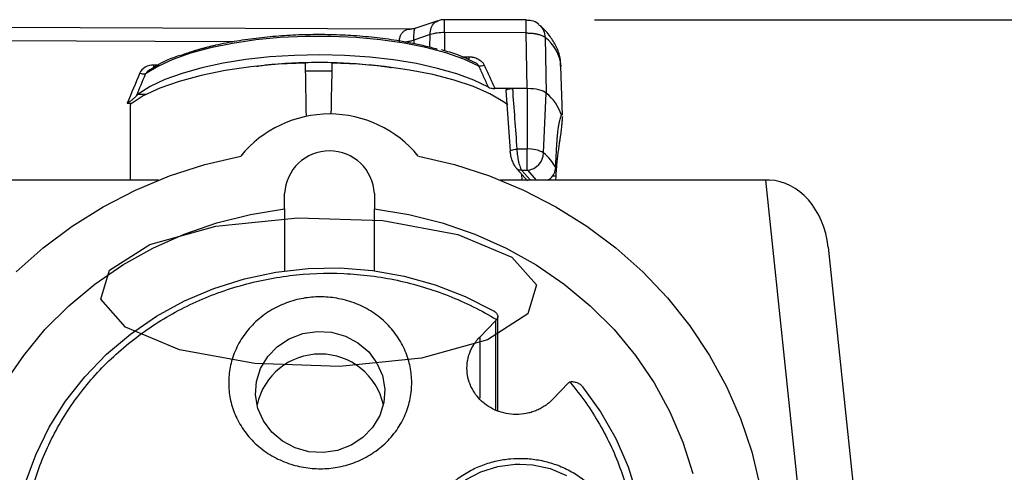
# Model space of a CAD drawing. Header units: inches. Extents: x 1.5 to 64.5, y 1.5 to 49.5.
# Tile 6 of 27: x 14.6 to 18.9, y 14.1 to 16.1. Entities that reach past the tile are written whole.
import ezdxf

# ---------------------------------------------------------------- set-up
doc = ezdxf.new("R2010")
doc.units = ezdxf.units.IN
doc.header["$LTSCALE"] = 6
doc.header["$MEASUREMENT"] = 0
doc.layers.add('DIMENSIONS', color=140, linetype='Continuous', lineweight=25)
doc.styles.add('SLDTEXTSTYLE0', font='TXT', dxfattribs={"width": 0.7})
doc.dimstyles.new('SLDDIMSTYLE0', dxfattribs={"dimtxt": 0.509766, "dimasz": 0.78, "dimexe": 0, "dimexo": 0.0625, "dimgap": 0.127441, "dimtad": 0, "dimtih": 1, "dimtoh": 1, "dimrnd": 1e-09, "dimzin": 12, "dimdsep": 46, "dimtxsty": 'SLDTEXTSTYLE0', "dimsah": 1, "dimcen": 0.09, "dimadec": 0, "dimazin": 3, "dimtfac": 1, "dimtofl": 0, "dimtmove": 0, "dimatfit": 3, "dimfxl": 0, "dimfrac": 2, "dimtolj": 1, "dimtzin": 12, "dimarcsym": 0})

# ---------------------------------------------------------------- blocks, each defined once
blk = doc.blocks.new('_D_10')
at = {"layer": 'DIMENSIONS'}
for p, q in [((17.1502, 16.1024), (23.1181, 16.1024)), ((22.3681, 16.1024), (22.3681, 12.2869)), ((21.3986, 11.3626), (21.2275, 11.3626)), ((21.2275, 11.3626), (21.2275, 10.5524)), ((23.3375, 11.3626), (23.5087, 11.3626)), ((23.5087, 11.3626), (23.5087, 10.5524)), ((21.2275, 10.5524), (21.3986, 10.5524)), ((23.5087, 10.5524), (23.3375, 10.5524)), ((22.3681, 6.6748), (22.3681, 10.4383)), ((18.6239, 6.6748), (23.1181, 6.6748))]:
    blk.add_line(p, q, dxfattribs=at)
for points in [[(22.3681, 16.1024), (22.2481, 15.3224), (22.4881, 15.3224)], [(22.3681, 6.6748), (22.4881, 7.4548), (22.2481, 7.4548)]]:
    blk.add_solid(points, dxfattribs=at)
at = {"layer": 'DIMENSIONS', "char_height": 0.5, "attachment_point": 1, "style": 'SLDTEXTSTYLE0'}
for s, insert in [('9.43', (21.6107, 12.1212)), ('239.5', (21.3986, 11.1969))]:
    blk.add_mtext(s, dxfattribs=dict(at, insert=insert))

msp = doc.modelspace()

# ---------------------------------------------------------------- linework, layer by layer
for p, q in [((16.3422, 16.0624), (13.7413, 16.0729)), ((16.4631, 16.0992), (16.3625, 16.0656)), ((16.8502, 16.1024), (16.4919, 16.1038)), ((16.4287, 16.0381), (16.3577, 16.0143)), ((16.4281, 15.9831), (16.4287, 16.0381)), ((16.4926, 16.0468), (16.4917, 15.9674)), ((16.8509, 16.0454), (16.4926, 16.0468)), ((16.8556, 15.8012), (16.8509, 16.0454)), ((13.742, 16.0159), (15.5687, 16.0085)), ((16.3577, 16.0143), (16.3575, 15.9997)), ((16.9339, 16.0255), (16.9385, 15.7815)), ((16.5671, 15.9412), (16.5986, 15.9411)), ((15.2383, 15.9045), (15.2166, 15.9046)), ((16.6234, 15.916), (16.6175, 15.9186)), ((17.0093, 15.6838), (17.0033, 15.8997)), ((15.1477, 15.7766), (15.185, 15.7764)), ((16.7903, 15.8014), (16.7125, 15.8017)), ((16.7608, 15.7938), (16.7802, 15.527)), ((16.8556, 15.8012), (16.7903, 15.8014)), ((16.8556, 15.8012), (16.8555, 15.5355)), ((16.9272, 15.5185), (16.9385, 15.7815)), ((15.1005, 15.7376), (15.1199, 15.7375)), ((15.1124, 15.732), (15.1124, 15.3991)), ((16.9812, 15.4723), (16.9852, 15.5568)), ((16.8555, 15.5355), (16.8096, 15.5357)), ((16.9804, 15.4542), (16.9812, 15.4723)), ((16.8113, 15.4479), (16.8561, 15.3965)), ((16.8307, 15.4426), (16.8546, 15.4425)), ((16.869, 15.3991), (16.8307, 15.4426)), ((16.8334, 15.3991), (16.8315, 15.4248)), ((16.8573, 15.4419), (16.8937, 15.3991)), ((15.238, 15.3991), (13.9783, 15.3991)), ((17.9022, 15.3991), (16.7374, 15.3991)), ((16.9804, 15.4166), (16.9647, 15.4167)), ((16.9804, 15.4166), (16.9796, 15.3991)), ((18.0999, 13.5178), (17.9022, 15.3991)), ((15.7907, 15.2725), (15.7907, 15.34)), ((16.1847, 15.34), (16.1847, 15.2725)), ((15.7907, 15.2725), (15.7907, 15.001)), ((16.1847, 15.001), (16.1847, 15.2725)), ((18.1755, 15.1048), (18.3532, 13.4138)), ((16.6468, 14.71), (16.7159, 14.7816)), ((16.7159, 14.7816), (16.7159, 14.3921)), ((16.7262, 14.3863), (16.7262, 14.7997)), ((16.6468, 14.71), (16.6468, 14.4416)), ((17.0367, 14.5083), (16.9676, 14.4367)), ((16.8026, 14.1517), (16.8229, 14.1522))]:
    msp.add_line(p, q)
at = {"flags": 128}
for points in [[(16.6434, 15.9002), (16.5767, 15.9307), (16.4986, 15.9579), (16.4107, 15.9813), (16.3145, 16.0006), (16.2117, 16.0153), (16.1041, 16.0252), (15.9936, 16.0302), (15.8821, 16.0301), (15.7717, 16.0249), (15.6642, 16.0148), (15.5617, 15.9999), (15.4658, 15.9804), (15.3783, 15.9568), (15.3007, 15.9294), (15.2344, 15.8988), (15.1806, 15.8654)], [(16.6849, 15.8069), (16.621, 15.8378), (16.5462, 15.8656), (16.4617, 15.8901), (16.3688, 15.9107), (16.2691, 15.9271), (16.1642, 15.939), (16.0556, 15.9464), (15.9452, 15.949), (15.8348, 15.9468), (15.726, 15.9399), (15.6206, 15.9283), (15.5204, 15.9123), (15.4268, 15.8921), (15.3415, 15.868), (15.2658, 15.8404), (15.2008, 15.8098), (15.1477, 15.7766)], [(15.8822, 15.9134), (15.7607, 15.9079), (15.6424, 15.8969), (15.5295, 15.8805), (15.4241, 15.8591), (15.328, 15.833), (15.2431, 15.8028), (15.1708, 15.7689), (15.1124, 15.732)], [(16.7701, 15.7305), (16.7517, 15.7436), (16.6916, 15.7783), (16.6189, 15.8101), (16.5349, 15.8384), (16.4408, 15.8627), (16.3383, 15.8826), (16.2292, 15.8979), (16.1152, 15.9082), (15.9982, 15.9134)], [(15.9976, 15.878), (15.9757, 15.8784), (15.8829, 15.878)], [(14.6127, 14.9963), (14.7311, 15.1015), (14.8586, 15.1969), (14.9943, 15.2817), (15.1371, 15.3555), (15.286, 15.4175), (15.4401, 15.4675), (15.5981, 15.5049)], [(16.3774, 15.5049), (16.5354, 15.4675), (16.6894, 15.4175), (16.8384, 15.3555), (16.9812, 15.2817), (17.1168, 15.1969), (17.2443, 15.1015), (17.3627, 14.9963), (17.4712, 14.8821), (17.569, 14.7595), (17.6553, 14.6297), (17.7296, 14.4934), (17.7913, 14.3517), (17.8399, 14.2055), (17.8752, 14.056)], [(14.5639, 14.5087), (14.6459, 14.6296), (14.7394, 14.7428), (14.8438, 14.8474), (14.958, 14.9424), (15.0811, 15.027), (15.2121, 15.1006), (15.3497, 15.1624), (15.4929, 15.2119), (15.6403, 15.2487), (15.7907, 15.2725)], [(16.1847, 15.2725), (16.3351, 15.2487), (16.4826, 15.2119), (16.6257, 15.1624), (16.7634, 15.1006), (16.8943, 15.027), (17.0174, 14.9424), (17.1317, 14.8474), (17.236, 14.7428), (17.3296, 14.6296), (17.4115, 14.5087), (17.4812, 14.3812), (17.538, 14.2482), (17.5814, 14.1108)], [(14.6213, 13.9368), (14.653, 14.0666), (14.6986, 14.1926), (14.7577, 14.3137), (14.8296, 14.4284), (14.9136, 14.5356), (15.0087, 14.6343), (15.1141, 14.7233), (15.2286, 14.8017), (15.351, 14.8688), (15.4801, 14.9238), (15.6144, 14.9661), (15.7527, 14.9953), (15.8934, 15.0112), (16.0351, 15.0134), (16.1762, 15.0021), (16.3155, 14.9773), (16.4513, 14.9393), (16.5822, 14.8884), (16.707, 14.8253)], [(15.6636, 14.4557), (15.6676, 14.5153), (15.6856, 14.5725), (15.7167, 14.6245), (15.7594, 14.6687), (15.8114, 14.7029), (15.8703, 14.7254), (15.933, 14.7349), (15.9963, 14.7312), (16.0572, 14.7142), (16.1126, 14.685), (16.1596, 14.6449), (16.196, 14.596), (16.2199, 14.5407), (16.2301, 14.4818), (16.226, 14.4223), (16.208, 14.365), (16.1769, 14.313), (16.1343, 14.2688), (16.0822, 14.2346), (16.0234, 14.2122), (15.9607, 14.2026), (15.8973, 14.2064), (15.8364, 14.2233), (15.7811, 14.2526), (15.734, 14.2926), (15.6977, 14.3416), (15.6738, 14.3968), (15.6636, 14.4557)], [(17.0983, 14.4919), (17.1773, 14.3814), (17.244, 14.2639), (17.2975, 14.1406), (17.3374, 14.0128)], [(16.5841, 14.0823), (16.652, 14.118), (16.7256, 14.1414), (16.8026, 14.1517), (16.8026, 14.1517)], [(16.8229, 14.1522), (16.8803, 14.1486), (16.9561, 14.132), (17.0273, 14.1027)]]:
    msp.add_lwpolyline(points, dxfattribs=at)
at = {"color": 7, "linetype": 'Continuous', "flags": 128}
msp.add_lwpolyline([(15.0222, 15.0034), (15.1995, 15.1162), (15.4895, 15.1973), (15.8482, 15.2342), (16.2209, 15.2214), (16.5509, 15.1607), (16.7879, 15.0615), (16.8958, 14.9389), (16.8583, 14.8114), (16.681, 14.6985), (16.3909, 14.6175), (16.0322, 14.5806), (15.6595, 14.5934), (15.3296, 14.654), (15.0926, 14.7532), (14.9846, 14.8759), (15.0222, 15.0034)], dxfattribs=at)
for centre, radius, start, end in [((15.3682, 16.0615), 1.1245, 359.2517, 2.1573), ((16.0982, 16.0646), 0.753, 358.5329, 2.8728), ((16.4866, 15.8531), 0.1938, 88.2176, 107.3794), ((16.8243, 15.883), 0.1798, 5.3319, 52.4332), ((16.806, 15.6184), 0.2101, 18.5068, 50.888), ((15.9877, 15.1863), 0.5033, 39.2777, 140.7223), ((15.9877, 15.3307), 0.1972, 2.7157, 177.2843), ((12.912, 15.5265), 3.9435, 358.7788, 0.1305), ((16.8642, 15.4127), 0.1232, 59.2284, 94.0376), ((16.8449, 15.5233), 0.0824, 278.6336, 356.6181), ((16.7702, 15.3345), 0.2418, 29.6581, 49.5348), ((15.9468, 14.3519), 0.2835, 12.2388, 167.7612)]:
    msp.add_arc(centre, radius, start, end)
for centre, major_axis, ratio, start_param, end_param in [((15.9402, 12.4235), (-0.91, 49.883), 0.000114, 4.777689, 4.782406), ((15.9402, 12.4235), (0.91, 49.883), 0.000114, 1.500779, 1.505296), ((17.9022, 15.3136), (0.2512, 0), 0.340364, 1.508172, 1.570796), ((17.9269, 15.0786), (-0.0336, 0.3192), 0.778826, 4.712389, 6.184802)]:
    msp.add_ellipse(centre, major_axis=major_axis, ratio=ratio, start_param=start_param, end_param=end_param)
for points, knots in [([(16.4287, 16.0381), (16.4299, 16.0484), (16.4322, 16.0692), (16.4453, 16.0908), (16.4579, 16.0959), (16.4634, 16.0981)], [0, 0, 0, 0, 0.360174, 0.720348, 1, 1, 1, 1]), ([(16.4919, 16.1026), (16.4887, 16.103), (16.4789, 16.1044), (16.4697, 16.1004), (16.4635, 16.0977)], [0, 0, 0, 0, 0.3246105, 1, 1, 1, 1]), ([(16.9094, 16.0784), (16.9076, 16.0804), (16.8986, 16.0909), (16.8772, 16.1003), (16.8581, 16.1009), (16.8501, 16.1011)], [0, 0, 0, 0, 0.121645, 0.633046, 1, 1, 1, 1]), ([(17.0018, 15.9001), (17.0017, 15.9095), (17.0015, 15.937), (16.9868, 15.98), (16.9598, 16.0264), (16.9335, 16.0589), (16.9137, 16.0751), (16.9091, 16.0789)], [0, 0, 0, 0, 0.136593, 0.399719, 0.651447, 0.920473, 1, 1, 1, 1]), ([(16.9099, 16.0788), (16.9164, 16.0718), (16.9299, 16.0572), (16.9326, 16.0363), (16.9339, 16.0255)], [0, 0, 0, 0, 0.481074, 1, 1, 1, 1]), ([(15.331, 15.9452), (15.3349, 15.9467), (15.3427, 15.9498), (15.3548, 15.9542), (15.3671, 15.9585), (15.3797, 15.9627), (15.3925, 15.9668), (15.4056, 15.9708), (15.4189, 15.9747), (15.4325, 15.9785), (15.4463, 15.9822), (15.4604, 15.9859), (15.4747, 15.9894), (15.5135, 15.9985), (15.5797, 16.0116), (15.6764, 16.0253), (15.7764, 16.0347), (15.8778, 16.0396), (15.9802, 16.0401), (16.0831, 16.0361), (16.1848, 16.0276), (16.2616, 16.0173), (16.3143, 16.0084), (16.3452, 16.0027), (16.3753, 15.9964), (16.4046, 15.9897), (16.433, 15.9826), (16.4513, 15.9776), (16.4604, 15.975)], [0, 0, 0, 0, 0.014108, 0.028183, 0.042232, 0.056261, 0.070278, 0.084288, 0.098298, 0.112316, 0.126348, 0.1404, 0.154479, 0.168592, 0.252821, 0.337067, 0.418528, 0.500005, 0.581466, 0.662943, 0.747173, 0.831418, 0.8596, 0.887676, 0.915701, 0.943728, 0.97181, 1, 1, 1, 1]), ([(16.2938, 16.0056), (16.2941, 16.0106), (16.2949, 16.021), (16.2993, 16.0345), (16.3062, 16.0464), (16.3193, 16.0581), (16.332, 16.0643), (16.3416, 16.0622), (16.3422, 16.0621)], [0, 0, 0, 0, 0.138775, 0.282971, 0.440741, 0.614656, 0.978927, 1, 1, 1, 1]), ([(16.3631, 16.0658), (16.3594, 16.0647), (16.3521, 16.0624), (16.3461, 16.0624), (16.3431, 16.0623)], [0, 0, 0, 0, 0.515401, 1, 1, 1, 1]), ([(16.3577, 16.0143), (16.3578, 16.0194), (16.3578, 16.0296), (16.3584, 16.0426), (16.3593, 16.0535), (16.3608, 16.0633), (16.3622, 16.064), (16.363, 16.0644)], [0, 0, 0, 0, 0.1560904, 0.3182676, 0.4957302, 0.6913254, 1, 1, 1, 1]), ([(16.8509, 16.0454), (16.8529, 16.0454), (16.8569, 16.0454), (16.8627, 16.0452), (16.8681, 16.045), (16.8732, 16.0446), (16.878, 16.0442), (16.8823, 16.0437), (16.8863, 16.0431), (16.89, 16.0426), (16.8933, 16.042), (16.8962, 16.0414), (16.8989, 16.0408), (16.9055, 16.0393), (16.9146, 16.0366), (16.924, 16.0325), (16.9301, 16.0288), (16.9328, 16.0265), (16.9339, 16.0255)], [0, 0, 0, 0, 0.056973, 0.111167, 0.162582, 0.211218, 0.257075, 0.300153, 0.340451, 0.37797, 0.412709, 0.444668, 0.473847, 0.500247, 0.667195, 0.806162, 0.917107, 1, 1, 1, 1]), ([(16.3196, 16.0068), (16.3225, 16.007), (16.3311, 16.0078), (16.3443, 16.0102), (16.3533, 16.013), (16.3577, 16.0143)], [0, 0, 0, 0, 0.204365, 0.602182, 1, 1, 1, 1]), ([(15.3282, 15.946), (15.3086, 15.939), (15.2538, 15.9192), (15.2178, 15.8947), (15.1947, 15.879)], [0, 0, 0, 0, 0.357338, 1, 1, 1, 1]), ([(16.6175, 15.9186), (16.5963, 15.929), (16.5564, 15.9487), (16.5037, 15.9642), (16.479, 15.9715)], [0, 0, 0, 0, 0.532413, 1, 1, 1, 1]), ([(16.5986, 15.9411), (16.6004, 15.941), (16.6039, 15.941), (16.6091, 15.9405), (16.6142, 15.9398), (16.621, 15.9385), (16.6293, 15.9361), (16.6389, 15.932), (16.6476, 15.9268), (16.6546, 15.9209), (16.6599, 15.9152), (16.6639, 15.9098), (16.6658, 15.906), (16.6667, 15.9041)], [0, 0, 0, 0, 0.063286, 0.125902, 0.188057, 0.249967, 0.376313, 0.499641, 0.626163, 0.750407, 0.835997, 0.918771, 1, 1, 1, 1]), ([(16.5986, 15.9411), (16.5987, 15.9375), (16.5987, 15.9317), (16.5987, 15.9283), (16.5987, 15.927)], [0, 0, 0, 0, 0.604353, 1, 1, 1, 1]), ([(15.2166, 15.8918), (15.2166, 15.8928), (15.2166, 15.8958), (15.2166, 15.9011), (15.2166, 15.9046)], [0, 0, 0, 0, 0.318006, 1, 1, 1, 1]), ([(15.6668, 15.8994), (15.6752, 15.9007), (15.72, 15.9074), (15.8066, 15.9137), (15.922, 15.9179), (16.0363, 15.9159), (16.1476, 15.9079), (16.2225, 15.9003), (16.2575, 15.8938), (16.2584, 15.8937)], [0, 0, 0, 0, 0.045242, 0.241418, 0.433084, 0.61836, 0.803636, 0.995302, 1, 1, 1, 1]), ([(16.6434, 15.9002), (16.6413, 15.9031), (16.6365, 15.9096), (16.629, 15.9152), (16.6242, 15.9165), (16.6236, 15.9167)], [0, 0, 0, 0, 0.411689, 0.923006, 1, 1, 1, 1]), ([(16.6849, 15.8069), (16.678, 15.8226), (16.6642, 15.8537), (16.6503, 15.8848), (16.6434, 15.9002)], [0, 0, 0, 0, 0.506235, 1, 1, 1, 1]), ([(16.6667, 15.9041), (16.6743, 15.8873), (16.6896, 15.8532), (16.7048, 15.8191), (16.7125, 15.8017)], [0, 0, 0, 0, 0.492592, 1, 1, 1, 1]), ([(15.2045, 15.8847), (15.2045, 15.8847), (15.2011, 15.884), (15.1946, 15.8804), (15.1858, 15.8742), (15.1823, 15.8682), (15.1806, 15.8654)], [0, 0, 0, 0, 0.001058, 0.334829, 0.690397, 1, 1, 1, 1]), ([(15.1005, 15.7376), (15.1021, 15.7386), (15.1051, 15.7405), (15.1091, 15.7432), (15.1136, 15.7463), (15.1185, 15.7499), (15.1243, 15.7543), (15.1296, 15.7587), (15.1343, 15.7629), (15.1382, 15.7667), (15.1402, 15.7689), (15.1411, 15.77)], [0, 0, 0, 0, 0.109461, 0.19946, 0.270016, 0.413188, 0.536873, 0.674677, 0.797222, 0.905282, 1, 1, 1, 1]), ([(16.6849, 15.8069), (16.6878, 15.8053), (16.692, 15.804), (16.7016, 15.8022), (16.707, 15.8018), (16.7125, 15.8017)], [0, 0, 0, 0, 0.5, 0.5, 1, 1, 1, 1]), ([(16.761, 15.7936), (16.7611, 15.7938), (16.7616, 15.7949), (16.7644, 15.7967), (16.7692, 15.7987), (16.7755, 15.8002), (16.7826, 15.8013), (16.7877, 15.8014), (16.7903, 15.8014)], [0, 0, 0, 0, 0.050051, 0.240538, 0.428647, 0.619681, 0.811367, 1, 1, 1, 1]), ([(16.7903, 15.8014), (16.7935, 15.7574), (16.8, 15.6688), (16.8064, 15.5802), (16.8096, 15.5357)], [0, 0, 0, 0, 0.497167, 1, 1, 1, 1]), ([(16.9385, 15.7815), (16.9321, 15.7872), (16.9206, 15.7922), (16.8912, 15.7991), (16.8735, 15.8011), (16.8556, 15.8012)], [0, 0, 0, 0, 0.5, 0.5, 1, 1, 1, 1]), ([(16.9852, 15.5568), (16.9854, 15.5593), (16.9856, 15.5642), (16.986, 15.5714), (16.9865, 15.5784), (16.9871, 15.5854), (16.9876, 15.5922), (16.9888, 15.6041), (16.9907, 15.6204), (16.9935, 15.639), (16.9966, 15.6549), (16.9993, 15.6664), (17.0016, 15.6747), (17.0035, 15.6807), (17.0046, 15.6837), (17.0052, 15.6851)], [0, 0, 0, 0, 0.0393197, 0.0785743, 0.1178233, 0.1571264, 0.1965432, 0.2361328, 0.36952, 0.5033183, 0.6285026, 0.7539533, 0.8360724, 0.9179208, 1, 1, 1, 1]), ([(17.0052, 15.6851), (17.0066, 15.6891), (17.0087, 15.6956), (17.0089, 15.6871), (17.0089, 15.6838)], [0, 0, 0, 0, 0.621846, 1, 1, 1, 1]), ([(17.0092, 15.6793), (17.0092, 15.6782), (17.0091, 15.6762), (17.0089, 15.6726), (17.0086, 15.6688), (17.0083, 15.6647), (17.0079, 15.6602), (17.0075, 15.6554), (17.0069, 15.6489), (17.0061, 15.6405), (17.005, 15.6298), (17.0038, 15.6182), (17.0029, 15.6099), (17.0025, 15.6058)], [0, 0, 0, 0, 0.0709695, 0.1416297, 0.2121093, 0.2825378, 0.3530452, 0.4237609, 0.494813, 0.6213901, 0.7472944, 0.8732551, 1, 1, 1, 1]), ([(17.0025, 15.6058), (17.0021, 15.6035), (17.0014, 15.5991), (17.0004, 15.5922), (16.9993, 15.5851), (16.9982, 15.578), (16.9971, 15.5706), (16.9952, 15.558), (16.9926, 15.5397), (16.9892, 15.5147), (16.9861, 15.4888), (16.9838, 15.4658), (16.9822, 15.4467), (16.9812, 15.4315), (16.9806, 15.4216), (16.9804, 15.4166)], [0, 0, 0, 0, 0.0411026, 0.082087, 0.1230156, 0.1639511, 0.2049564, 0.2460937, 0.3715288, 0.4967278, 0.6305087, 0.7639094, 0.8428936, 0.9214315, 1, 1, 1, 1]), ([(16.782, 15.5212), (16.7796, 15.5226), (16.778, 15.526), (16.7867, 15.5323), (16.801, 15.5352), (16.8096, 15.5357)], [0, 0, 0, 0, 0.285714, 0.571429, 1, 1, 1, 1]), ([(16.7793, 15.5248), (16.7798, 15.5202), (16.7808, 15.5112), (16.7848, 15.4938), (16.7917, 15.4751), (16.8012, 15.4582), (16.808, 15.4513), (16.8112, 15.448)], [0, 0, 0, 0, 0.152198, 0.295877, 0.556765, 0.789694, 1, 1, 1, 1]), ([(16.8096, 15.5357), (16.8097, 15.5341), (16.8098, 15.531), (16.8101, 15.5262), (16.8106, 15.5213), (16.8111, 15.5164), (16.8117, 15.5113), (16.8127, 15.5033), (16.8146, 15.4921), (16.8173, 15.4792), (16.8205, 15.467), (16.8235, 15.4578), (16.8262, 15.4509), (16.8285, 15.4461), (16.83, 15.4437), (16.8307, 15.4426)], [0, 0, 0, 0, 0.041537, 0.083537, 0.126014, 0.16898, 0.212448, 0.256432, 0.376388, 0.507373, 0.618723, 0.75404, 0.836019, 0.918006, 1, 1, 1, 1]), ([(16.8307, 15.4426), (16.8273, 15.4426), (16.8203, 15.4425), (16.8134, 15.4452), (16.8113, 15.4479), (16.8113, 15.448)], [0, 0, 0, 0, 0.492604, 0.985208, 1, 1, 1, 1]), ([(16.9444, 15.3991), (16.9486, 15.4013), (16.9612, 15.4078), (16.9756, 15.4274), (16.9788, 15.4453), (16.9804, 15.4542)], [0, 0, 0, 0, 0.200586, 0.600404, 1, 1, 1, 1]), ([(14.9336, 12.9353), (14.8843, 12.9934), (14.8405, 13.0557), (14.7652, 13.1864), (14.7336, 13.2549), (14.6838, 13.396), (14.6656, 13.4686), (14.6428, 13.6157), (14.6384, 13.6902), (14.6434, 13.8388), (14.653, 13.9129), (14.6856, 14.0584), (14.7088, 14.1298), (14.7681, 14.2676), (14.8043, 14.3341), (14.8884, 14.46), (14.9363, 14.5195), (15.0426, 14.6296), (15.1009, 14.6803), (15.2261, 14.7712), (15.2929, 14.8115), (15.4331, 14.8804), (15.5064, 14.9091), (15.6573, 14.9539), (15.7348, 14.97), (15.8917, 14.9892), (15.971, 14.9924), (16.1291, 14.9855), (16.2078, 14.9755), (16.3621, 14.9427), (16.4377, 14.9199), (16.5835, 14.8622), (16.6537, 14.8273), (16.7201, 14.7869)], [0, 0, 0, 0, 0.0625, 0.0625, 0.125, 0.125, 0.1875, 0.1875, 0.25, 0.25, 0.3125, 0.3125, 0.375, 0.375, 0.4375, 0.4375, 0.5, 0.5, 0.5625, 0.5625, 0.625, 0.625, 0.6875, 0.6875, 0.75, 0.75, 0.8125, 0.8125, 0.875, 0.875, 0.9375, 0.9375, 1, 1, 1, 1]), ([(16.3479, 14.5276), (16.3491, 14.5046), (16.347, 14.457), (16.3292, 14.3858), (16.2954, 14.3165), (16.2465, 14.2539), (16.1849, 14.2019), (16.1148, 14.1636), (16.0411, 14.14), (15.9666, 14.1301), (15.8914, 14.1331), (15.8156, 14.1499), (15.7418, 14.1816), (15.6751, 14.2276), (15.6199, 14.2855), (15.5791, 14.3513), (15.554, 14.4206), (15.5435, 14.4906), (15.5467, 14.5613), (15.5645, 14.6325), (15.5982, 14.7018), (15.6472, 14.7644), (15.7088, 14.8164), (15.7788, 14.8547), (15.8525, 14.8783), (15.9271, 14.8882), (16.0023, 14.8852), (16.0781, 14.8684), (16.1518, 14.8367), (16.2185, 14.7907), (16.2737, 14.7328), (16.3145, 14.667), (16.3397, 14.5977), (16.3467, 14.5506), (16.3479, 14.5276)], [0, 0, 0, 0, 0.029129, 0.060003, 0.09216, 0.125, 0.15784, 0.189997, 0.220871, 0.25, 0.279129, 0.310003, 0.34216, 0.375, 0.40784, 0.439997, 0.470871, 0.5, 0.529129, 0.560003, 0.59216, 0.625, 0.65784, 0.689997, 0.720871, 0.75, 0.779129, 0.810003, 0.84216, 0.875, 0.90784, 0.939997, 0.970871, 1, 1, 1, 1]), ([(16.707, 14.8253), (16.7078, 14.8248), (16.7095, 14.8238), (16.7119, 14.8222), (16.7142, 14.8204), (16.7163, 14.8186), (16.7183, 14.8167), (16.721, 14.8136), (16.724, 14.8092), (16.7259, 14.8039), (16.7265, 14.7989), (16.7256, 14.7945), (16.7236, 14.7904), (16.7214, 14.7882), (16.7201, 14.7869)], [0, 0, 0, 0, 0.039292, 0.078981, 0.119273, 0.160364, 0.202441, 0.245677, 0.362511, 0.493237, 0.611211, 0.746875, 0.853581, 1, 1, 1, 1]), ([(16.9676, 14.4367), (16.9658, 14.4349), (16.9622, 14.4312), (16.9565, 14.426), (16.9507, 14.421), (16.9447, 14.4161), (16.9351, 14.409), (16.9213, 14.4001), (16.9027, 14.3904), (16.8828, 14.3824), (16.8547, 14.374), (16.8178, 14.3687), (16.7733, 14.371), (16.7311, 14.3815), (16.6934, 14.3989), (16.6609, 14.4218), (16.6335, 14.4499), (16.6114, 14.4834), (16.5962, 14.5219), (16.5894, 14.5633), (16.5914, 14.5983), (16.5975, 14.6254), (16.6041, 14.6448), (16.6125, 14.6632), (16.6215, 14.6783), (16.6302, 14.6907), (16.6381, 14.7007), (16.6439, 14.7069), (16.6468, 14.71)], [0, 0, 0, 0, 0.011673, 0.023324, 0.03497, 0.046627, 0.058309, 0.08919, 0.120101, 0.15227, 0.184469, 0.250118, 0.315768, 0.380053, 0.441772, 0.500003, 0.558234, 0.619953, 0.684238, 0.749887, 0.815537, 0.847705, 0.879904, 0.910785, 0.941696, 0.961136, 0.980546, 1, 1, 1, 1]), ([(17.0418, 14.5128), (17.0911, 14.4547), (17.1349, 14.3924), (17.2103, 14.2617), (17.2418, 14.1932), (17.2916, 14.0521), (17.3099, 13.9795), (17.3326, 13.8323), (17.3371, 13.7578), (17.332, 13.6092), (17.3225, 13.5351), (17.2898, 13.3897), (17.2666, 13.3183), (17.2073, 13.1805), (17.1712, 13.114), (17.0871, 12.9881), (17.0391, 12.9286), (16.9329, 12.8184), (16.8746, 12.7678), (16.7494, 12.6768), (16.6825, 12.6366), (16.5424, 12.5676), (16.469, 12.539), (16.3182, 12.4942), (16.2406, 12.4781), (16.0837, 12.4588), (16.0044, 12.4557), (15.8464, 12.4626), (15.7677, 12.4726), (15.6133, 12.5054), (15.5377, 12.5282), (15.3919, 12.5859), (15.3217, 12.6208), (15.2553, 12.6612)], [0, 0, 0, 0, 0.0625, 0.0625, 0.125, 0.125, 0.1875, 0.1875, 0.25, 0.25, 0.3125, 0.3125, 0.375, 0.375, 0.4375, 0.4375, 0.5, 0.5, 0.5625, 0.5625, 0.625, 0.625, 0.6875, 0.6875, 0.75, 0.75, 0.8125, 0.8125, 0.875, 0.875, 0.9375, 0.9375, 1, 1, 1, 1]), ([(17.0418, 14.5128), (17.0428, 14.5131), (17.0445, 14.5135), (17.0472, 14.5139), (17.0497, 14.5142), (17.052, 14.5142), (17.0558, 14.5142), (17.0613, 14.5136), (17.069, 14.5117), (17.0767, 14.5087), (17.0838, 14.5048), (17.0896, 14.5006), (17.0944, 14.4965), (17.097, 14.4934), (17.0983, 14.4919)], [0, 0, 0, 0, 0.063382, 0.120404, 0.171065, 0.215368, 0.253314, 0.388976, 0.506993, 0.637716, 0.754593, 0.839813, 0.921105, 1, 1, 1, 1]), ([(16.8448, 13.3482), (16.8402, 13.3481), (16.8311, 13.3477), (16.8174, 13.3477), (16.8038, 13.3481), (16.7901, 13.3488), (16.7766, 13.35), (16.763, 13.3515), (16.7495, 13.3535), (16.7361, 13.3558), (16.7056, 13.3621), (16.6589, 13.3758), (16.6089, 13.3989), (16.5711, 13.4216), (16.5347, 13.4474), (16.4936, 13.4843), (16.4522, 13.5348), (16.4204, 13.5894), (16.3979, 13.6465), (16.3849, 13.7039), (16.3805, 13.7615), (16.3846, 13.8195), (16.3976, 13.878), (16.4207, 13.9362), (16.4531, 13.9915), (16.495, 14.0421), (16.5445, 14.0862), (16.5999, 14.1219), (16.6593, 14.1492), (16.7199, 14.1671), (16.781, 14.1766), (16.8424, 14.1781), (16.9045, 14.1716), (16.9672, 14.1561), (17.028, 14.1317), (17.0856, 14.0979), (17.1287, 14.0631), (17.1596, 14.0316), (17.1873, 13.9984), (17.2167, 13.9539), (17.2372, 13.9084), (17.2486, 13.8739), (17.2545, 13.8514), (17.2591, 13.8288), (17.2624, 13.8059), (17.2635, 13.7905), (17.264, 13.7827)], [0, 0, 0, 0, 0.006606, 0.01319, 0.019759, 0.026318, 0.032874, 0.039434, 0.046003, 0.052589, 0.059197, 0.091047, 0.122907, 0.139314, 0.155731, 0.188663, 0.221011, 0.253369, 0.283812, 0.314264, 0.343221, 0.372187, 0.403396, 0.434615, 0.467303, 0.500003, 0.532692, 0.565391, 0.596599, 0.627818, 0.656775, 0.685741, 0.716184, 0.746636, 0.778984, 0.811342, 0.844274, 0.860681, 0.877099, 0.908949, 0.940808, 0.952682, 0.964501, 0.976302, 0.988123, 1, 1, 1, 1])]:
    msp.add_open_spline(points, degree=3, knots=knots)
for points in [[(15.2166, 15.9046), (15.2036, 15.9047), (15.1774, 15.8984), (15.1594, 15.8793), (15.1547, 15.8681)], [(16.6667, 15.9041), (16.6574, 15.9004), (16.6483, 15.8989), (16.6434, 15.9002)], [(15.1547, 15.8681), (15.1366, 15.8246), (15.1185, 15.7811), (15.1005, 15.7376)], [(15.1411, 15.77), (15.1542, 15.8018), (15.1674, 15.8336), (15.1806, 15.8654)], [(15.1806, 15.8654), (15.1784, 15.8642), (15.171, 15.8635), (15.1601, 15.8662), (15.1547, 15.8681)], [(15.1411, 15.77), (15.1434, 15.7729), (15.1457, 15.7751), (15.1477, 15.7766)], [(16.8546, 15.4425), (16.8557, 15.4425), (16.8569, 15.4422), (16.8573, 15.4419)], [(16.7201, 14.7869), (16.7189, 14.785), (16.7175, 14.7832), (16.7159, 14.7816)], [(17.0418, 14.5128), (17.0409, 14.5121), (17.0391, 14.5107), (17.0375, 14.5091), (17.0367, 14.5083)]]:
    msp.add_open_spline(points, degree=3)

# ---------------------------------------------------------------- dimensions: what is measured, and where the dimension line sits
at = {"layer": 'DIMENSIONS'}
dim = msp.add_linear_dim(base=(22.3681, 16.1024), p1=(18.3239, 6.6748), p2=(16.8502, 16.1024), angle=90, dimstyle='SLDDIMSTYLE0', dxfattribs=at)
dim.commit()
dim.dimension.update_dxf_attribs({"geometry": '_D_10', "text_midpoint": (22.3681, 11.3626), "dimtype": 160})

doc.saveas('drawing.dxf')
